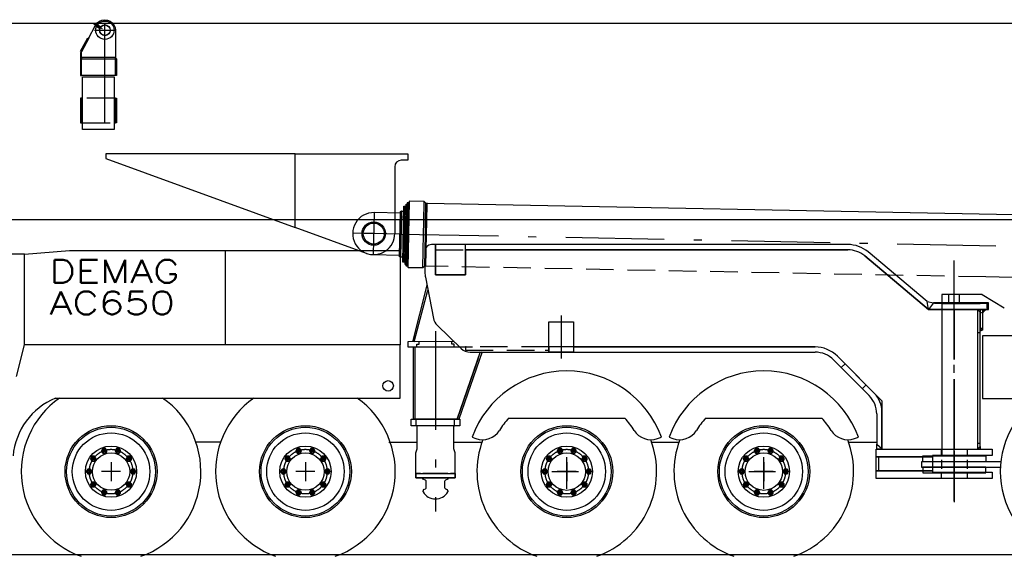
# Model space of a CAD drawing. Extents: x 3969 to 25339, y 5910 to 16664.
# Tile 3 of 5: x 9671 to 17168, y 5910 to 9997. Entities that reach past the tile are written whole.
import ezdxf
from ezdxf.enums import TextEntityAlignment as Align

# ---------------------------------------------------------------- set-up
doc = ezdxf.new("R2010")
doc.units = 0
doc.header["$LTSCALE"] = 25
doc.header["$MEASUREMENT"] = 0
doc.linetypes.add('CENTER', pattern=[50.5, 30, -9, 2.5, -9])
doc.linetypes.add('HIDDEN', pattern=[12.6, 8.4, -4.2])
for name, color, linetype in [('1', 7, 'CONTINUOUS'), ('11', 251, 'CONTINUOUS'), ('129', 7, 'CONTINUOUS'), ('500', 7, 'CONTINUOUS')]:
    doc.layers.add(name, color=color, linetype=linetype)
doc.styles.get("Standard").update_dxf_attribs({"font": 'txt', "bigfont": 'bigfont'})

# ---------------------------------------------------------------- blocks, each defined once
blk = doc.blocks.new('*G0000')
at = {"layer": '129', "color": 7, "linetype": 'CONTINUOUS'}
for p, q in [((12367.589645, 8440.003963), (12364.789386, 8296.031193)), ((12438.175901, 8366.617449), (12294.203131, 8369.417708))]:
    blk.add_line(p, q, dxfattribs=at)
blk = doc.blocks.new('*G3333')
at = {"layer": '129', "color": 7, "linetype": 'CONTINUOUS'}
for p, q in [((13836.215151, 6626.985962), (13836.215151, 6482.985962)), ((13908.215151, 6554.985962), (13764.215151, 6554.985962))]:
    blk.add_line(p, q, dxfattribs=at)
blk = doc.blocks.new('*G4444')
at = {"layer": '129', "color": 7, "linetype": 'CONTINUOUS'}
for p, q in [((15336.215151, 6626.985962), (15336.215151, 6482.985962)), ((15408.215151, 6554.985962), (15264.215151, 6554.985962))]:
    blk.add_line(p, q, dxfattribs=at)
blk = doc.blocks.new('*G5555')
at = {"layer": '129', "color": 7, "linetype": 'CONTINUOUS'}
for p, q in [((10366.185243, 6627.00061), (10366.185243, 6483.00061)), ((10438.185243, 6555.00061), (10294.185243, 6555.00061))]:
    blk.add_line(p, q, dxfattribs=at)
blk = doc.blocks.new('*G6666')
at = {"layer": '129', "color": 7, "linetype": 'CONTINUOUS'}
for p, q in [((11846.185549, 6627.00061), (11846.185549, 6483.00061)), ((11918.185549, 6555.00061), (11774.185549, 6555.00061))]:
    blk.add_line(p, q, dxfattribs=at)

msp = doc.modelspace()

# ---------------------------------------------------------------- linework, layer by layer
at = {"layer": '1', "color": 7, "linetype": 'CONTINUOUS'}
for p, q in [((12587.007387, 8150.794067), (12595.287416, 8576.496887)), ((12601.317079, 8577.988281), (12592.97571, 8149.069214)), ((12595.287416, 8576.496887), (12601.317079, 8577.988281)), ((12601.317079, 8577.988281), (12614.11432, 8577.738342)), ((12605.772951, 8148.82019), (12614.027345, 8573.239441)), ((12620.77112, 8601.114502), (12611.515138, 8125.204163)), ((12622.809084, 8603.075562), (12613.475282, 8123.165283)), ((12614.027345, 8577.738342), (12614.415529, 8593.235474)), ((12614.027345, 8573.239441), (12614.027345, 8577.738342)), ((12614.415529, 8593.235474), (12620.61548, 8593.235474)), ((12622.809084, 8603.075562), (12620.77112, 8601.114502)), ((12633.807314, 8602.861328), (12622.809084, 8603.075562)), ((12633.807314, 8602.861328), (12624.473512, 8122.95105)), ((12635.982607, 8611.819763), (12626.298158, 8113.914795)), ((12629.239748, 8110.856934), (12639.040468, 8614.761353)), ((12635.768373, 8600.823364), (12633.807314, 8602.861328)), ((12639.040468, 8614.761353), (12635.982607, 8611.819763)), ((12751.016786, 8612.583313), (12639.040468, 8614.761353)), ((12747.98456, 8456.613159), (12751.016786, 8612.583313)), ((12761.312807, 8601.881714), (12758.482912, 8456.409912)), ((12769.836366, 8601.715088), (12767.007387, 8456.243286)), ((12769.92975, 8600.213623), (12767.130983, 8456.24054)), ((12569.411867, 8531.768799), (12562.890566, 8196.49353)), ((12569.262636, 8524.100342), (12569.477785, 8535.149841)), ((12576.550234, 8538.805542), (12569.750612, 8189.185791)), ((12570.830019, 8537.003784), (12574.883974, 8538.390808)), ((12578.316286, 8538.962097), (12579.553163, 8538.962097)), ((12579.553163, 8538.962097), (12594.551332, 8538.61145)), ((12594.551332, 8538.61145), (12587.745302, 8188.679504)), ((12746.195619, 8364.630127), (12747.98456, 8456.613159)), ((12758.482912, 8456.409912), (12756.694887, 8364.42688)), ((12767.007387, 8456.243286), (12765.218446, 8364.261169)), ((12741.217897, 8108.67981), (12746.195619, 8364.630127)), ((12756.694887, 8364.42688), (12751.921327, 8118.973083)), ((12765.218446, 8364.261169), (12760.474184, 8120.307007)), ((12765.264223, 8360.259399), (12760.59778, 8120.305176)), ((12562.798097, 8193.111572), (12563.040712, 8204.161987)), ((12568.102663, 8189.663696), (12564.104555, 8191.207275)), ((12572.748049, 8188.969727), (12571.510256, 8188.969727)), ((12587.745302, 8188.679504), (12572.748049, 8188.970642)), ((12572.748049, 8188.970642), (12572.748049, 8188.969727)), ((12592.97571, 8149.069214), (12587.007387, 8150.794067)), ((12605.772951, 8148.82019), (12592.97571, 8149.069214)), ((12605.471742, 8133.203125), (12605.772951, 8148.82019)), ((12611.670778, 8133.203125), (12605.471742, 8133.203125)), ((12611.515138, 8125.204163), (12613.475282, 8123.165283)), ((12613.475282, 8123.165283), (12624.473512, 8122.95105)), ((12624.473512, 8122.95105), (12626.512392, 8124.913025)), ((12626.298158, 8113.914795), (12629.239748, 8110.856934)), ((12629.239748, 8110.856934), (12741.217897, 8108.67981))]:
    msp.add_line(p, q, dxfattribs=at)
at = {"layer": '1', "color": 7, "linetype": 'CENTER'}
for p, q in [((12369.300478, 8527.989502), (12363.078554, 8208.050232)), ((12566.151674, 8364.131165), (17393.236635, 8270.254822))]:
    msp.add_line(p, q, dxfattribs=at)
at = {"layer": '1', "color": 7, "linetype": 'CONTINUOUS'}
msp.add_lwpolyline([(12564.104555, 8191.207275), (12563.891935, 8191.303842), (12563.685591, 8191.428481), (12563.490883, 8191.580571), (12563.313131, 8191.758129), (12563.157182, 8191.957831), (12563.027001, 8192.175193), (12562.925344, 8192.404903), (12562.853566, 8192.641244), (12562.811602, 8192.878541), (12562.798097, 8193.111572)], dxfattribs=at)
for radius in [88.999689, 80.00017]:
    msp.add_circle((12366.1886, 8368.020325), radius, dxfattribs=at)
for centre, radius, start, end in [((12571.479128, 8535.108643), 2.003223, 108.905144, 178.818893), ((12578.317201, 8528.363953), 10.598145, 90, 108.896423), ((12571.863649, 8199.416809), 10.453144, -111.085831, -91.935638)]:
    msp.add_arc(centre, radius, start, end, dxfattribs=at)
at = {"layer": '11', "color": 251, "linetype": 'CENTER'}
for p, q in [((10319.34778, 9213.291016), (10319.34778, 9992.938538)), ((10225.827577, 9970.993347), (10299.149416, 9928.660278)), ((10239.1485, 9916.998291), (10399.149721, 9916.998291)), ((12366.189516, 8368.017578), (12206.219423, 8371.12854)), ((12566.153505, 8364.128418), (12366.189516, 8368.017578)), ((16786.185243, 6454.56543), (16786.185243, 8162.52655)), ((16786.185243, 6331.174316), (16786.185243, 7938.507996)), ((17046.185854, 7840.087891), (16636.185243, 7840.087891)), ((17046.185854, 7790.08728), (17046.185854, 7840.087891)), ((13795.815675, 7416.714172), (13795.815675, 7743.589478)), ((17036.185549, 7790.08728), (17046.185854, 7790.08728)), ((12836.183717, 7623.560181), (12836.186464, 6251.676331)), ((16786.185243, 6712.799988), (16786.185243, 6321.650085))]:
    msp.add_line(p, q, dxfattribs=at)
at = {"layer": '11', "color": 251, "linetype": 'CONTINUOUS'}
for p, q in [((19803.171938, 9966.99707), (6403.173158, 9966.956787)), ((10141.149538, 9753.198547), (10248.593996, 9954.715271)), ((10399.149721, 9916.998291), (10399.169862, 9572.013855)), ((10134.20984, 9757.17926), (10188.866823, 9859.644165)), ((10195.80652, 9855.662537), (10141.149538, 9753.198547)), ((10188.866823, 9859.644165), (10195.80652, 9855.662537)), ((10135.491579, 9747.541504), (10133.148744, 9745.197754)), ((10141.149538, 9753.198547), (10134.20984, 9757.17926)), ((10141.149538, 9753.198547), (10135.491579, 9747.541504)), ((10141.149538, 9572.013855), (10141.149538, 9753.198547)), ((10141.149538, 9572.013855), (10141.149538, 9753.198547)), ((10133.148744, 9745.197754), (10133.148744, 9572.013855)), ((10407.160585, 9700.003662), (10399.160707, 9708.001709)), ((10399.160707, 9708.001709), (10399.160707, 9700.003662)), ((10399.160707, 9572.627258), (10399.160707, 9700.003662)), ((10399.160707, 9700.003662), (10407.160585, 9700.003662)), ((10399.160707, 9700.003662), (10407.160585, 9700.003662)), ((10407.160585, 9700.003662), (10407.160585, 9572.627258)), ((10133.148744, 9572.013855), (10141.149538, 9572.013855)), ((10399.169862, 9572.013855), (10141.149538, 9572.013855)), ((10149.1485, 9160.547485), (10149.1485, 9562.015381)), ((10149.1485, 9562.015381), (10391.1709, 9562.015381)), ((10391.1709, 9562.015381), (10391.1709, 9160.547485)), ((10407.160585, 9572.627258), (10399.160707, 9572.627258)), ((10132.738588, 9398.643188), (10132.65436, 9211.432495)), ((10140.653322, 9398.643188), (10132.738588, 9398.643188)), ((10140.653322, 9211.432495), (10140.653322, 9398.643188)), ((10149.1485, 9398.644104), (10140.738466, 9398.644104)), ((10140.738466, 9398.644104), (10140.738466, 9211.432495)), ((10399.056337, 9398.644104), (10391.1709, 9398.644104)), ((10399.056337, 9211.432495), (10399.056337, 9398.644104)), ((10399.056337, 9211.432495), (10399.056337, 9398.644104)), ((10399.056337, 9398.644104), (10407.140444, 9398.644104)), ((10407.140444, 9398.644104), (10407.056215, 9211.432495)), ((10132.65436, 9211.432495), (10140.653322, 9211.432495)), ((10140.738466, 9211.432495), (10149.1485, 9211.432495)), ((10391.1709, 9160.547485), (10149.1485, 9160.547485)), ((10391.1709, 9211.432495), (10399.056337, 9211.432495)), ((10407.056215, 9211.432495), (10399.056337, 9211.432495)), ((11769.222658, 8976.569519), (10326.351564, 8976.569519)), ((10326.351564, 8976.569519), (10326.351564, 8940.172729)), ((10326.351564, 8940.172729), (11769.222658, 8415.009766)), ((11769.222658, 8415.009766), (11769.222658, 8976.569519)), ((11769.222658, 8415.009766), (11769.222658, 8976.569519)), ((11769.222658, 8976.569519), (12626.185549, 8976.569519)), ((12626.185549, 8926.569824), (12576.185854, 8926.569824)), ((12626.185549, 8976.569519), (12626.185549, 8926.569824)), ((12526.186159, 8876.569214), (12526.186159, 8620)), ((12526.186159, 8620), (12526.185243, 8539.000549)), ((12769.92975, 8600.213623), (17239.935243, 8513.282471)), ((6403.173158, 8476.000366), (19630.205019, 8476.000366)), ((12569.262636, 8524.102173), (12369.300478, 8527.989502)), ((12526.185243, 8539.000549), (12526.185243, 8368.000183)), ((12563.040712, 8204.161987), (12569.262636, 8524.102173)), ((12312.345522, 8217.329102), (11769.222658, 8415.009766)), ((12836.185549, 8284.613037), (12806.185549, 8284.613037)), ((12836.185549, 8052.612), (12836.185549, 8284.613037)), ((14106.185854, 8284.613037), (12836.185549, 8284.613037)), ((12836.185549, 8284.613037), (12836.185549, 8244.612732)), ((13066.185243, 8284.612122), (12836.185549, 8284.612122)), ((12836.185549, 8284.612122), (12836.185549, 8052.612)), ((13066.185243, 8052.612), (13066.185243, 8284.612122)), ((15976.190736, 8284.613037), (14106.185854, 8284.613037)), ((9706.116579, 8210.000305), (8701.117037, 8210.000305)), ((9706.116579, 8210.000305), (10049.572084, 8239.99939)), ((9706.116579, 7520.792236), (9706.116579, 8210.000305)), ((9706.116579, 7520.792236), (9706.116579, 8210.000305)), ((10049.572084, 8239.99939), (11081.142519, 8239.99939)), ((11081.142519, 8239.99939), (11101.141298, 8239.99939)), ((11101.141298, 8239.99939), (12567.482851, 8239.99939)), ((11237.485292, 7520.792236), (11237.485292, 8239.99939)), ((11237.485292, 8239.99939), (12567.482851, 8239.99939)), ((12363.078554, 8208.050232), (12563.040712, 8204.161987)), ((12567.482851, 8239.99939), (12567.482851, 7520.792236)), ((12756.185854, 8234.612427), (12756.185854, 8073.544617)), ((15556.185243, 8244.612732), (13066.185243, 8244.612732)), ((13066.185243, 8244.612732), (13066.185243, 8052.612)), ((13066.185243, 8244.612732), (15976.190736, 8244.612732)), ((15976.190736, 8244.612732), (15556.185243, 8244.612732)), ((16590.667055, 7790.08728), (16104.748171, 8197.821045)), ((16104.748171, 8197.821045), (16590.667055, 7790.08728)), ((16579.861086, 7851.37085), (16130.45984, 8228.463745)), ((12759.884584, 8035.257263), (12820.920961, 7722.322693)), ((13066.185243, 8052.612), (12836.185549, 8052.612)), ((12836.185549, 8052.612), (13066.185243, 8052.612)), ((17230.600527, 8033.372192), (17027.584169, 8037.319946)), ((12771.558473, 7975.401917), (12661.979006, 7544.615173)), ((12674.362428, 7544.622498), (12778.832338, 7938.111572)), ((16998.257997, 7905.00061), (16691.185549, 7905.00061)), ((16691.185549, 7905.00061), (16691.185549, 6675.00061)), ((16998.257997, 7905.00061), (17167.606752, 7802.901917)), ((16579.861086, 7851.37085), (16628.692568, 7840.087891)), ((16590.667055, 7790.08728), (16579.861086, 7851.37085)), ((16590.667055, 7790.08728), (16579.861086, 7851.37085)), ((16628.692568, 7840.087891), (16590.667055, 7790.08728)), ((16628.692568, 7840.087891), (16590.667055, 7790.08728)), ((16636.185243, 7840.087891), (16628.692568, 7840.087891)), ((16636.185243, 7835.000305), (16636.185243, 7840.087891)), ((17036.185549, 7835.000305), (16636.185243, 7835.000305)), ((16691.185549, 7835.000305), (16983.912599, 7835.000305)), ((17036.185549, 7790.08728), (17036.185549, 7835.000305)), ((16590.667055, 7790.08728), (17036.185549, 7790.08728)), ((16786.185243, 7790.08728), (16590.667055, 7790.08728)), ((16817.565859, 7790.08728), (16786.185243, 7790.08728)), ((16786.185243, 7790.08728), (16786.185243, 7408.522949)), ((16786.185243, 7408.522949), (16786.185243, 7790.08728)), ((16963.977907, 7790.08728), (16817.565859, 7790.08728)), ((17026.252992, 7790.08728), (16963.977907, 7790.08728)), ((16963.977907, 7790.08728), (16983.674562, 7770.390625)), ((16983.674562, 7770.390625), (16963.977907, 7790.08728)), ((16963.977907, 7790.08728), (16963.977907, 6727.112427)), ((16983.674562, 7790.08728), (16983.674562, 7635.048218)), ((17003.675173, 7790.08728), (16983.674562, 7790.08728)), ((16983.674562, 7770.390625), (17003.675173, 7763.29071)), ((16983.674562, 6746.809998), (16983.674562, 7770.390625)), ((17003.675173, 7635.048218), (17003.675173, 7790.08728)), ((17003.675173, 7763.29071), (17014.50403, 7778.662415)), ((17014.50403, 7778.662415), (17026.252992, 7790.08728)), ((12849.380129, 7669.750366), (13031.36957, 7492.897034)), ((13700.815981, 7464.612732), (13700.815981, 7696.612854)), ((13700.815981, 7696.612854), (13886.185549, 7696.612854)), ((13700.815981, 7696.612854), (13886.185549, 7696.612854)), ((13700.815981, 7464.612732), (13700.815981, 7696.612854)), ((13886.185549, 7696.612854), (13886.185549, 7509.612732)), ((13886.185549, 7696.612854), (13886.185549, 7464.612732)), ((16983.674562, 7624.190979), (16983.674562, 7655.047913)), ((16983.674562, 7655.047913), (17003.675173, 7635.048218)), ((17003.675173, 7635.048218), (16983.674562, 7624.190979)), ((16983.674562, 7635.048218), (17003.675173, 7635.048218)), ((17000.801332, 7590.00061), (17000.801332, 7112.147522)), ((20229.229067, 7590.00061), (17000.801332, 7590.00061)), ((9647.408388, 7280.135803), (9706.116579, 7520.792236)), ((12567.482851, 7520.792236), (9706.116579, 7520.792236)), ((12567.482851, 7520.792236), (11237.485292, 7520.792236)), ((12567.482851, 7114.99939), (12567.482851, 7520.792236)), ((12977.961366, 7544.797363), (12626.184633, 7544.594116)), ((12626.184633, 7544.594116), (12626.184633, 7504.594727)), ((12626.184633, 7504.594727), (13019.332216, 7504.594727)), ((12668.187196, 6954.59259), (12668.148744, 7504.592896)), ((12668.148744, 7504.592896), (12680.219972, 7504.592896)), ((12668.187196, 6954.59259), (12668.212831, 7504.587402)), ((12668.212831, 7504.587402), (13118.978212, 7504.608459)), ((12680.219972, 7504.592896), (12680.193422, 6954.59259)), ((12694.187257, 7514.594116), (12694.187257, 7524.594421)), ((12694.187257, 7524.594421), (12711.184023, 7524.594421)), ((12694.187257, 7504.594727), (12694.187257, 7514.594116)), ((12711.184023, 7524.594421), (12711.184023, 7544.629822)), ((12961.184328, 7524.594421), (12961.184328, 7544.682007)), ((12978.184755, 7524.594421), (12961.184328, 7524.594421)), ((12978.184755, 7514.594116), (12978.184755, 7524.594421)), ((12978.184755, 7504.594727), (12978.184755, 7514.594116)), ((13700.815981, 7504.612122), (13700.815981, 7464.612732)), ((13886.185549, 7509.612732), (13886.185549, 7504.612122)), ((13886.185549, 7504.612122), (15726.497133, 7504.612122)), ((15726.497133, 7504.612122), (13886.185549, 7504.612122)), ((13001.755007, 6954.59259), (13179.83423, 7469.560242)), ((13192.057436, 7468.187866), (13014.452455, 6954.59259)), ((13101.061342, 7464.612732), (13700.815981, 7464.612732)), ((13886.185549, 7464.612732), (13700.815981, 7464.612732)), ((13700.815981, 7464.612732), (15726.497133, 7464.612732)), ((15896.534364, 7433.985596), (16235.901125, 7093.288574)), ((16177.599428, 7151.819153), (15896.534364, 7433.985596)), ((13161.864259, 7417.59491), (13001.755007, 6954.59259)), ((15868.195131, 7405.757141), (16137.44623, 7135.449524)), ((16786.185243, 7259.522705), (16786.185243, 6727.112427)), ((16786.185243, 6727.112427), (16786.185243, 7259.522705)), ((9943.464296, 7114.99939), (9973.464296, 7114.99939)), ((9943.464296, 7114.99939), (12567.482851, 7114.99939)), ((16235.901125, 7093.288574), (16235.901125, 6727.112427)), ((17000.801332, 7112.147522), (20229.229067, 7112.147522)), ((16195.748842, 6994.30542), (16195.748842, 6763.234558)), ((16235.901125, 6731.112366), (16235.901125, 7010.675049)), ((12651.183107, 6904.592896), (12651.183107, 6954.59259)), ((12651.183107, 6954.59259), (13021.18799, 6954.59259)), ((13021.18799, 6904.592896), (12651.183107, 6904.592896)), ((12680.193422, 6954.59259), (12668.187196, 6954.59259)), ((13001.755007, 6954.59259), (12668.187196, 6954.59259)), ((12690.183656, 6954.59259), (12696.184023, 6954.612732)), ((12690.183656, 6904.612122), (12690.183656, 6954.59259)), ((12696.184023, 6904.612122), (12690.183656, 6904.612122)), ((12690.185487, 6904.592896), (12690.185487, 6954.59259)), ((12696.184023, 6729.064331), (12696.184023, 6904.612122)), ((12982.183778, 6954.59259), (12976.188905, 6954.612732)), ((12976.188905, 6902.61261), (12976.188905, 6904.612122)), ((12976.188905, 6904.612122), (12982.183778, 6904.612122)), ((12976.188905, 6729.064331), (12976.188905, 6902.61261)), ((12982.183778, 6904.612122), (12982.183778, 6954.59259)), ((12982.18561, 6904.592896), (12982.18561, 6954.59259)), ((13014.452455, 6954.59259), (13001.755007, 6954.59259)), ((13021.18799, 6954.59259), (13021.18799, 6904.592896)), ((13393.678529, 6961.743774), (14278.737123, 6961.743774)), ((14893.678529, 6961.743774), (15778.737123, 6961.743774)), ((11205.270632, 6780.00061), (11012.132814, 6780.00061)), ((12482.132814, 6780.00061), (12696.116274, 6780.00061)), ((12976.113832, 6780.00061), (13190.271242, 6780.00061)), ((13115.490053, 6817.310181), (13144.655092, 6806.697388)), ((14482.132509, 6780.00061), (14690.271242, 6780.00061)), ((14527.760561, 6806.693726), (14556.918276, 6817.306519)), ((14615.490053, 6817.310181), (14644.655092, 6806.697388)), ((15982.132509, 6780.00061), (16195.748842, 6780.00061)), ((16027.760561, 6806.693726), (16056.918276, 6817.306519)), ((16195.748842, 6727.112427), (16195.748842, 6763.234558)), ((16195.748842, 6763.234558), (16235.901125, 6731.112366)), ((16195.748842, 6763.234558), (16235.901125, 6731.112366)), ((16195.748842, 6763.234558), (16235.901125, 6731.112366)), ((10304.031923, 6732.305298), (10293.638857, 6714.302368)), ((10293.638857, 6714.302368), (10304.031923, 6696.303101)), ((10324.818056, 6732.305298), (10304.031923, 6732.305298)), ((10304.031923, 6696.303101), (10324.818056, 6696.303101)), ((10335.203798, 6714.302368), (10324.818056, 6732.305298)), ((10324.818056, 6696.303101), (10335.203798, 6714.302368)), ((10407.559755, 6732.305298), (10397.159364, 6714.302368)), ((10397.159364, 6714.302368), (10407.552431, 6696.303101)), ((10407.552431, 6696.303101), (10428.338564, 6696.303101)), ((10428.331239, 6732.305298), (10407.559755, 6732.305298)), ((10438.73163, 6714.302368), (10428.331239, 6732.305298)), ((10428.338564, 6696.303101), (10438.73163, 6714.302368)), ((11784.032228, 6732.305298), (11773.639162, 6714.302368)), ((11773.639162, 6714.302368), (11784.032228, 6696.303101)), ((11804.818361, 6732.305298), (11784.032228, 6732.305298)), ((11784.032228, 6696.303101), (11804.818361, 6696.303101)), ((11815.204103, 6714.302368), (11804.818361, 6732.305298)), ((11804.818361, 6696.303101), (11815.204103, 6714.302368)), ((11887.56006, 6732.305298), (11877.15967, 6714.302368)), ((11877.15967, 6714.302368), (11887.552736, 6696.303101)), ((11887.552736, 6696.303101), (11908.338869, 6696.303101)), ((11908.331545, 6732.305298), (11887.56006, 6732.305298)), ((11918.731935, 6714.302368), (11908.331545, 6732.305298)), ((11908.338869, 6696.303101), (11918.731935, 6714.302368)), ((12687.18622, 6699.096375), (12696.184023, 6729.064331)), ((12687.18622, 6541.612854), (12687.18622, 6699.096375)), ((12985.186708, 6699.096375), (12976.188905, 6729.064331)), ((12985.186708, 6541.612854), (12985.186708, 6699.096375)), ((13774.06183, 6732.290649), (13763.668764, 6714.28772)), ((13763.668764, 6714.28772), (13774.06183, 6696.288452)), ((13794.847963, 6732.290649), (13774.06183, 6732.290649)), ((13774.06183, 6696.288452), (13794.847963, 6696.288452)), ((13805.233705, 6714.28772), (13794.847963, 6732.290649)), ((13794.847963, 6696.288452), (13805.233705, 6714.28772)), ((13877.589662, 6732.290649), (13867.189272, 6714.28772)), ((13867.189272, 6714.28772), (13877.582338, 6696.288452)), ((13877.582338, 6696.288452), (13898.368471, 6696.288452)), ((13898.361147, 6732.290649), (13877.589662, 6732.290649)), ((13908.761537, 6714.28772), (13898.361147, 6732.290649)), ((13898.368471, 6696.288452), (13908.761537, 6714.28772)), ((15274.06183, 6732.290649), (15263.668764, 6714.28772)), ((15263.668764, 6714.28772), (15274.06183, 6696.288452)), ((15294.847963, 6732.290649), (15274.06183, 6732.290649)), ((15274.06183, 6696.288452), (15294.847963, 6696.288452)), ((15305.233705, 6714.28772), (15294.847963, 6732.290649)), ((15294.847963, 6696.288452), (15305.233705, 6714.28772)), ((15377.589662, 6732.290649), (15367.189272, 6714.28772)), ((15367.189272, 6714.28772), (15377.582338, 6696.288452)), ((15377.582338, 6696.288452), (15398.368471, 6696.288452)), ((15398.361147, 6732.290649), (15377.589662, 6732.290649)), ((15408.761537, 6714.28772), (15398.361147, 6732.290649)), ((15398.368471, 6696.288452), (15408.761537, 6714.28772)), ((16191.185854, 6727.112427), (17076.173036, 6727.112427)), ((16191.185854, 6667.112427), (16191.185854, 6727.112427)), ((16235.901125, 6727.112427), (16195.748842, 6727.112427)), ((16235.901125, 6731.112366), (16235.901125, 6727.112427)), ((16235.901125, 6731.112366), (16235.901125, 6727.112427)), ((16235.901125, 6727.112427), (16786.185243, 6727.112427)), ((16546.185243, 6630.00061), (16546.185243, 6675.00061)), ((16546.185243, 6675.00061), (17026.185243, 6675.00061)), ((17076.173036, 6677.112732), (16621.185243, 6677.112732)), ((16621.185243, 6677.112732), (16621.185243, 6667.112427)), ((16786.185243, 6727.112427), (16963.977907, 6727.112427)), ((16963.977907, 6727.112427), (16983.674562, 6746.809998)), ((16963.977907, 6727.112427), (16983.674562, 6746.809998)), ((16983.674562, 6727.112427), (16963.977907, 6727.112427)), ((16983.674562, 6746.809998), (16983.674562, 6727.112427)), ((17026.185243, 6675.00061), (17026.185243, 6630.00061)), ((17076.173036, 6727.112427), (17076.173036, 6677.112732)), ((10220.286806, 6671.455688), (10209.890077, 6653.452759)), ((10209.890077, 6653.452759), (10220.279482, 6635.453491)), ((10220.279482, 6635.453491), (10241.072939, 6635.453491)), ((10241.065614, 6671.455688), (10220.286806, 6671.455688)), ((10251.458681, 6653.452759), (10241.065614, 6671.455688)), ((10241.072939, 6635.453491), (10251.458681, 6653.452759)), ((10491.304872, 6671.455688), (10480.911806, 6653.456421)), ((10480.911806, 6653.456421), (10491.297548, 6635.453491)), ((10491.297548, 6635.453491), (10512.087343, 6635.453491)), ((10512.080019, 6671.455688), (10491.304872, 6671.455688)), ((10522.473085, 6653.456421), (10512.080019, 6671.455688)), ((10512.087343, 6635.453491), (10522.473085, 6653.456421)), ((11700.287111, 6671.455688), (11689.890382, 6653.452759)), ((11689.890382, 6653.452759), (11700.279787, 6635.453491)), ((11700.279787, 6635.453491), (11721.073244, 6635.453491)), ((11721.06592, 6671.455688), (11700.287111, 6671.455688)), ((11731.458986, 6653.452759), (11721.06592, 6671.455688)), ((11721.073244, 6635.453491), (11731.458986, 6653.452759)), ((11971.305177, 6671.455688), (11960.912111, 6653.456421)), ((11960.912111, 6653.456421), (11971.297853, 6635.453491)), ((11971.297853, 6635.453491), (11992.087648, 6635.453491)), ((11992.080324, 6671.455688), (11971.305177, 6671.455688)), ((12002.47339, 6653.456421), (11992.080324, 6671.455688)), ((11992.087648, 6635.453491), (12002.47339, 6653.456421)), ((13690.316713, 6671.44104), (13679.919985, 6653.43811)), ((13679.919985, 6653.43811), (13690.309389, 6635.438843)), ((13690.309389, 6635.438843), (13711.102846, 6635.438843)), ((13711.095522, 6671.44104), (13690.316713, 6671.44104)), ((13721.488588, 6653.43811), (13711.095522, 6671.44104)), ((13711.102846, 6635.438843), (13721.488588, 6653.43811)), ((13836.215151, 6423.221436), (13836.215151, 6665.143127)), ((13961.334779, 6671.44104), (13950.941713, 6653.441772)), ((13950.941713, 6653.441772), (13961.327455, 6635.438843)), ((13961.327455, 6635.438843), (13982.11725, 6635.438843)), ((13982.109926, 6671.44104), (13961.334779, 6671.44104)), ((13992.502992, 6653.441772), (13982.109926, 6671.44104)), ((13982.11725, 6635.438843), (13992.502992, 6653.441772)), ((15190.316713, 6671.44104), (15179.919985, 6653.43811)), ((15179.919985, 6653.43811), (15190.309389, 6635.438843)), ((15190.309389, 6635.438843), (15211.102846, 6635.438843)), ((15211.095522, 6671.44104), (15190.316713, 6671.44104)), ((15221.488588, 6653.43811), (15211.095522, 6671.44104)), ((15211.102846, 6635.438843), (15221.488588, 6653.43811)), ((15336.215151, 6423.221436), (15336.215151, 6665.143127)), ((15461.334779, 6671.44104), (15450.941713, 6653.441772)), ((15450.941713, 6653.441772), (15461.327455, 6635.438843)), ((15461.327455, 6635.438843), (15482.11725, 6635.438843)), ((15482.109926, 6671.44104), (15461.334779, 6671.44104)), ((15492.502992, 6653.441772), (15482.109926, 6671.44104)), ((15482.11725, 6635.438843), (15492.502992, 6653.441772)), ((16191.185854, 6572.112732), (16191.185854, 6667.112427)), ((16191.185854, 6667.112427), (16621.185243, 6667.112427)), ((16621.185243, 6667.112427), (16191.185854, 6667.112427)), ((17141.324709, 6630.00061), (16536.185854, 6630.00061)), ((16536.185854, 6630.00061), (16536.185854, 6590.000305)), ((17026.185243, 6630.00061), (16546.185243, 6630.00061)), ((16621.185243, 6667.112427), (16621.185243, 6562.112427)), ((10188.294618, 6573.00354), (10177.901552, 6555.00061)), ((10177.901552, 6555.00061), (10188.290956, 6537.001343)), ((10188.290956, 6537.001343), (10209.080751, 6537.001343)), ((10209.073427, 6573.00354), (10188.294618, 6573.00354)), ((10219.466493, 6555.00061), (10209.073427, 6573.00354)), ((10209.080751, 6537.001343), (10219.466493, 6555.00061)), ((10523.293398, 6573.00354), (10512.893007, 6555.00061)), ((10512.893007, 6555.00061), (10523.286073, 6537.001343)), ((10523.286073, 6537.001343), (10544.07953, 6537.001343)), ((10544.072206, 6573.00354), (10523.293398, 6573.00354)), ((10554.465273, 6555.00061), (10544.072206, 6573.00354)), ((10544.07953, 6537.001343), (10554.465273, 6555.00061)), ((11668.294924, 6573.00354), (11657.901857, 6555.00061)), ((11657.901857, 6555.00061), (11668.291261, 6537.001343)), ((11668.291261, 6537.001343), (11689.081056, 6537.001343)), ((11689.073732, 6573.00354), (11668.294924, 6573.00354)), ((11699.466799, 6555.00061), (11689.073732, 6573.00354)), ((11689.081056, 6537.001343), (11699.466799, 6555.00061)), ((12003.293703, 6573.00354), (11992.893312, 6555.00061)), ((11992.893312, 6555.00061), (12003.286379, 6537.001343)), ((12003.286379, 6537.001343), (12024.079836, 6537.001343)), ((12024.072511, 6573.00354), (12003.293703, 6573.00354)), ((12034.465578, 6555.00061), (12024.072511, 6573.00354)), ((12024.079836, 6537.001343), (12034.465578, 6555.00061)), ((12721.186159, 6541.612854), (12687.18622, 6541.612854)), ((12687.18622, 6506.612244), (12687.18622, 6541.612854)), ((12687.18622, 6541.612854), (12985.186708, 6541.612854)), ((12721.186159, 6541.612854), (12687.18622, 6541.612854)), ((12687.18622, 6541.612854), (12687.18622, 6506.612244)), ((12931.186159, 6541.612854), (12741.186769, 6541.612854)), ((12985.186708, 6541.612854), (12951.186769, 6541.612854)), ((12951.186769, 6541.612854), (12985.186708, 6541.612854)), ((12985.186708, 6541.612854), (12985.186708, 6506.612244)), ((12985.186708, 6506.612244), (12985.186708, 6541.612854)), ((13658.324526, 6572.988892), (13647.931459, 6554.985962)), ((13647.931459, 6554.985962), (13658.320863, 6536.986694)), ((13658.320863, 6536.986694), (13679.110658, 6536.986694)), ((13679.103334, 6572.988892), (13658.324526, 6572.988892)), ((13689.496401, 6554.985962), (13679.103334, 6572.988892)), ((13679.110658, 6536.986694), (13689.496401, 6554.985962)), ((13722.773073, 6554.985962), (13925.464418, 6554.985962)), ((13993.323305, 6572.988892), (13982.922914, 6554.985962)), ((13982.922914, 6554.985962), (13993.315981, 6536.986694)), ((13993.315981, 6536.986694), (14014.109438, 6536.986694)), ((14014.102113, 6572.988892), (13993.323305, 6572.988892)), ((14024.49518, 6554.985962), (14014.102113, 6572.988892)), ((14014.109438, 6536.986694), (14024.49518, 6554.985962)), ((15158.324526, 6572.988892), (15147.931459, 6554.985962)), ((15147.931459, 6554.985962), (15158.320863, 6536.986694)), ((15158.320863, 6536.986694), (15179.110658, 6536.986694)), ((15179.103334, 6572.988892), (15158.324526, 6572.988892)), ((15189.496401, 6554.985962), (15179.103334, 6572.988892)), ((15179.110658, 6536.986694), (15189.496401, 6554.985962)), ((15222.773073, 6554.985962), (15425.464418, 6554.985962)), ((15493.323305, 6572.988892), (15482.922914, 6554.985962)), ((15482.922914, 6554.985962), (15493.315981, 6536.986694)), ((15493.315981, 6536.986694), (15514.109438, 6536.986694)), ((15514.102113, 6572.988892), (15493.323305, 6572.988892)), ((15524.49518, 6554.985962), (15514.102113, 6572.988892)), ((15514.109438, 6536.986694), (15524.49518, 6554.985962)), ((16191.185854, 6562.112427), (16191.185854, 6572.112732)), ((16621.185243, 6562.112427), (16191.185854, 6562.112427)), ((16191.185854, 6552.112122), (16191.185854, 6562.112427)), ((16191.185854, 6562.112427), (16621.185243, 6562.112427)), ((16191.185854, 6502.112427), (16191.185854, 6552.112122)), ((16536.185854, 6590.000305), (17138.095644, 6590.000305)), ((17026.185243, 6590.000305), (16546.185243, 6590.000305)), ((16546.185243, 6590.000305), (16546.185243, 6545.000305)), ((16546.185243, 6545.000305), (17026.185243, 6545.000305)), ((16621.185243, 6562.112427), (16621.185243, 6552.112122)), ((16621.185243, 6552.112122), (17076.173036, 6552.112122)), ((17026.185243, 6545.000305), (17026.185243, 6590.000305)), ((17076.173036, 6552.112122), (17076.173036, 6502.112427)), ((10220.286806, 6474.551392), (10209.890077, 6456.548462)), ((10209.890077, 6456.548462), (10220.279482, 6438.545532)), ((10241.065614, 6474.551392), (10220.286806, 6474.551392)), ((10251.458681, 6456.548462), (10241.065614, 6474.551392)), ((10241.072939, 6438.545532), (10251.458681, 6456.548462)), ((10491.304872, 6474.551392), (10480.911806, 6456.548462)), ((10480.911806, 6456.548462), (10491.297548, 6438.545532)), ((10512.080019, 6474.551392), (10491.304872, 6474.551392)), ((10522.473085, 6456.548462), (10512.080019, 6474.551392)), ((10512.087343, 6438.545532), (10522.473085, 6456.548462)), ((11700.287111, 6474.551392), (11689.890382, 6456.548462)), ((11689.890382, 6456.548462), (11700.279787, 6438.545532)), ((11721.06592, 6474.551392), (11700.287111, 6474.551392)), ((11731.458986, 6456.548462), (11721.06592, 6474.551392)), ((11721.073244, 6438.545532), (11731.458986, 6456.548462)), ((11971.305177, 6474.551392), (11960.912111, 6456.548462)), ((11960.912111, 6456.548462), (11971.297853, 6438.545532)), ((11992.080324, 6474.551392), (11971.305177, 6474.551392)), ((12002.47339, 6456.548462), (11992.080324, 6474.551392)), ((11992.087648, 6438.545532), (12002.47339, 6456.548462)), ((12985.186708, 6506.612244), (12687.18622, 6506.612244)), ((12687.18622, 6506.612244), (12985.186708, 6506.612244)), ((12741.186769, 6496.612854), (12741.186769, 6506.612244)), ((12759.900148, 6489.126587), (12741.186769, 6496.612854)), ((12766.186159, 6433.279419), (12766.186159, 6479.842224)), ((12906.185854, 6479.935608), (12906.185854, 6433.279419)), ((12931.186159, 6496.612854), (12912.353761, 6489.171448)), ((12931.186159, 6506.612244), (12931.186159, 6496.612854)), ((13690.316713, 6474.536743), (13679.919985, 6456.533813)), ((13679.919985, 6456.533813), (13690.309389, 6438.530884)), ((13711.095522, 6474.536743), (13690.316713, 6474.536743)), ((13721.488588, 6456.533813), (13711.095522, 6474.536743)), ((13711.102846, 6438.530884), (13721.488588, 6456.533813)), ((13961.334779, 6474.536743), (13950.941713, 6456.533813)), ((13950.941713, 6456.533813), (13961.327455, 6438.530884)), ((13982.109926, 6474.536743), (13961.334779, 6474.536743)), ((13992.502992, 6456.533813), (13982.109926, 6474.536743)), ((13982.11725, 6438.530884), (13992.502992, 6456.533813)), ((15190.316713, 6474.536743), (15179.919985, 6456.533813)), ((15179.919985, 6456.533813), (15190.309389, 6438.530884)), ((15211.095522, 6474.536743), (15190.316713, 6474.536743)), ((15221.488588, 6456.533813), (15211.095522, 6474.536743)), ((15211.102846, 6438.530884), (15221.488588, 6456.533813)), ((15461.334779, 6474.536743), (15450.941713, 6456.533813)), ((15450.941713, 6456.533813), (15461.327455, 6438.530884)), ((15482.109926, 6474.536743), (15461.334779, 6474.536743)), ((15492.502992, 6456.533813), (15482.109926, 6474.536743)), ((15482.11725, 6438.530884), (15492.502992, 6456.533813)), ((17076.173036, 6502.112427), (16191.185854, 6502.112427)), ((10220.279482, 6438.545532), (10241.072939, 6438.545532)), ((10304.031923, 6413.701782), (10293.638857, 6395.698853)), ((10293.638857, 6395.698853), (10304.031923, 6377.699585)), ((10324.818056, 6413.701782), (10304.031923, 6413.701782)), ((10304.031923, 6377.699585), (10324.818056, 6377.699585)), ((10335.203798, 6395.698853), (10324.818056, 6413.701782)), ((10324.818056, 6377.699585), (10335.203798, 6395.698853)), ((10407.559755, 6413.701782), (10397.159364, 6395.698853)), ((10397.159364, 6395.698853), (10407.552431, 6377.699585)), ((10407.552431, 6377.699585), (10428.338564, 6377.699585)), ((10428.331239, 6413.701782), (10407.559755, 6413.701782)), ((10438.73163, 6395.698853), (10428.331239, 6413.701782)), ((10428.338564, 6377.699585), (10438.73163, 6395.698853)), ((10491.297548, 6438.545532), (10512.087343, 6438.545532)), ((11700.279787, 6438.545532), (11721.073244, 6438.545532)), ((11784.032228, 6413.701782), (11773.639162, 6395.698853)), ((11773.639162, 6395.698853), (11784.032228, 6377.699585)), ((11804.818361, 6413.701782), (11784.032228, 6413.701782)), ((11784.032228, 6377.699585), (11804.818361, 6377.699585)), ((11815.204103, 6395.698853), (11804.818361, 6413.701782)), ((11804.818361, 6377.699585), (11815.204103, 6395.698853)), ((11887.56006, 6413.701782), (11877.15967, 6395.698853)), ((11877.15967, 6395.698853), (11887.552736, 6377.699585)), ((11887.552736, 6377.699585), (11908.338869, 6377.699585)), ((11908.331545, 6413.701782), (11887.56006, 6413.701782)), ((11918.731935, 6395.698853), (11908.331545, 6413.701782)), ((11908.338869, 6377.699585), (11918.731935, 6395.698853)), ((11971.297853, 6438.545532), (11992.087648, 6438.545532)), ((12742.186525, 6400.431213), (12742.186525, 6409.946289)), ((12748.339784, 6419.176636), (12760.0329, 6424.048157)), ((12912.340028, 6424.048157), (12924.032228, 6419.176636)), ((12930.186403, 6409.946289), (12930.186403, 6400.431213)), ((13690.309389, 6438.530884), (13711.102846, 6438.530884)), ((13774.06183, 6413.687134), (13763.668764, 6395.684204)), ((13763.668764, 6395.684204), (13774.06183, 6377.684937)), ((13794.847963, 6413.687134), (13774.06183, 6413.687134)), ((13774.06183, 6377.684937), (13794.847963, 6377.684937)), ((13805.233705, 6395.684204), (13794.847963, 6413.687134)), ((13794.847963, 6377.684937), (13805.233705, 6395.684204)), ((13877.589662, 6413.687134), (13867.189272, 6395.684204)), ((13867.189272, 6395.684204), (13877.582338, 6377.684937)), ((13877.582338, 6377.684937), (13898.368471, 6377.684937)), ((13898.361147, 6413.687134), (13877.589662, 6413.687134)), ((13908.761537, 6395.684204), (13898.361147, 6413.687134)), ((13898.368471, 6377.684937), (13908.761537, 6395.684204)), ((13961.327455, 6438.530884), (13982.11725, 6438.530884)), ((15190.309389, 6438.530884), (15211.102846, 6438.530884)), ((15274.06183, 6413.687134), (15263.668764, 6395.684204)), ((15263.668764, 6395.684204), (15274.06183, 6377.684937)), ((15294.847963, 6413.687134), (15274.06183, 6413.687134)), ((15274.06183, 6377.684937), (15294.847963, 6377.684937)), ((15305.233705, 6395.684204), (15294.847963, 6413.687134)), ((15294.847963, 6377.684937), (15305.233705, 6395.684204)), ((15377.589662, 6413.687134), (15367.189272, 6395.684204)), ((15367.189272, 6395.684204), (15377.582338, 6377.684937)), ((15377.582338, 6377.684937), (15398.368471, 6377.684937)), ((15398.361147, 6413.687134), (15377.589662, 6413.687134)), ((15408.761537, 6395.684204), (15398.361147, 6413.687134)), ((15398.368471, 6377.684937), (15408.761537, 6395.684204)), ((15461.327455, 6438.530884), (15482.11725, 6438.530884)), ((24923.379457, 5920), (7768.435457, 5920))]:
    msp.add_line(p, q, dxfattribs=at)
at = {"layer": '11', "color": 251, "linetype": 'HIDDEN'}
for p, q in [((10246.069887, 9950.06897), (10247.40381, 9952.390747)), ((10281.406496, 9929.667358), (10246.069887, 9950.06897)), ((10247.40381, 9952.390747), (10281.916445, 9931.103821)), ((10288.416689, 9942.362061), (10253.178041, 9962.707825)), ((10254.260195, 9963.813782), (10289.405458, 9943.522949)), ((10281.916445, 9931.103821), (10288.416689, 9942.362061)), ((10273.853395, 9707.996216), (10141.149538, 9707.996216)), ((10141.149538, 9707.996216), (10141.149538, 9699.995422)), ((10141.149538, 9699.995422), (10274.732301, 9699.995422)), ((10399.160707, 9707.996216), (10273.853395, 9707.996216)), ((10274.732301, 9699.995422), (10399.160707, 9700.003662)), ((10399.160707, 9700.003662), (10399.160707, 9707.996216)), ((10391.1709, 9398.644104), (10149.1485, 9398.644104)), ((10149.1485, 9211.432495), (10391.1709, 9211.432495)), ((12836.185549, 8244.612732), (13066.185243, 8244.612732)), ((17027.584169, 8037.319946), (12760.474184, 8120.307007)), ((16746.185854, 7835.000305), (16746.185854, 7905.00061)), ((16826.185549, 7835.000305), (16826.185549, 7905.00061)), ((16963.977907, 7615.048523), (16983.674562, 7615.048523)), ((13700.815981, 7504.612122), (13065.81537, 7504.612122)), ((13065.81537, 7504.612122), (13065.81537, 7479.612732)), ((13700.815981, 7479.612732), (13700.815981, 7504.612122)), ((13886.185549, 7504.612122), (13700.815981, 7504.612122)), ((13065.81537, 7479.612732), (13670.815981, 7479.612732)), ((13670.815981, 7479.612732), (13700.815981, 7479.612732)), ((15926.408022, 7347.315369), (15954.748171, 7375.544739)), ((16086.490724, 7186.60553), (16114.829958, 7214.8349)), ((16963.977907, 6772.112427), (16983.674562, 6772.112427)), ((16686.185854, 6727.112427), (16686.185854, 6677.112732)), ((16886.185549, 6677.112732), (16886.185549, 6727.112427)), ((16211.185549, 6562.112427), (16211.185549, 6667.112427)), ((16688.685243, 6645.00061), (16688.685243, 6575.000305)), ((16883.685243, 6645.00061), (16883.685243, 6575.000305)), ((16686.185854, 6552.112122), (16686.185854, 6502.112427)), ((16886.185549, 6502.112427), (16886.185549, 6552.112122))]:
    msp.add_line(p, q, dxfattribs=at)
at = {"layer": '11', "color": 251, "linetype": 'CONTINUOUS'}
msp.add_lwpolyline([(10248.593996, 9954.715271), (10260.979811, 9971.914628), (10277.432666, 9985.260325), (10296.799019, 9993.823394), (10317.722822, 9997.009955), (10338.740468, 9994.602397), (10358.383173, 9986.774227), (10375.279616, 9974.077581), (10388.251676, 9957.40428), (10396.396578, 9937.923193), (10399.149721, 9916.998291)], dxfattribs=at)
for centre, radius in [((10319.34778, 9916.998291), 69.99939), ((10319.34778, 9916.998291), 40.99823), ((10319.34778, 9916.998291), 39.99939), ((12475.768984, 7207.756958), 40.001221), ((10366.185243, 6555.00061), 349.998779), ((11846.185549, 6555.00061), 349.998779), ((13836.215151, 6554.985962), 349.998779), ((15336.215151, 6554.985962), 349.998779), ((10366.185243, 6555.00061), 337.998047), ((10366.185243, 6555.00061), 295.001221), ((11846.185549, 6555.00061), 337.998047), ((11846.185549, 6555.00061), 295.001221), ((13836.215151, 6554.985962), 337.998047), ((13836.215151, 6554.985962), 295.001221), ((15336.215151, 6554.985962), 337.998047), ((15336.215151, 6554.985962), 295.001221), ((10366.185243, 6555.00061), 195.003662), ((11846.185549, 6555.00061), 195.003662), ((13836.215151, 6554.985962), 195.003662), ((15336.215151, 6554.985962), 195.003662), ((10366.185243, 6555.00061), 142.496338), ((10314.424989, 6714.302368), 18.00293), ((10314.424989, 6714.302368), 9.602051), ((10417.945497, 6714.302368), 18.00293), ((10417.945497, 6714.302368), 9.602051), ((11846.185549, 6555.00061), 142.496338), ((11794.425295, 6714.302368), 18.00293), ((11794.425295, 6714.302368), 9.602051), ((11897.945802, 6714.302368), 18.00293), ((11897.945802, 6714.302368), 9.602051), ((13836.215151, 6554.985962), 142.496338), ((13784.454897, 6714.28772), 18.00293), ((13784.454897, 6714.28772), 9.602051), ((13887.975404, 6714.28772), 18.00293), ((13887.975404, 6714.28772), 9.602051), ((15336.215151, 6554.985962), 142.496338), ((15284.454897, 6714.28772), 18.00293), ((15284.454897, 6714.28772), 9.602051), ((15387.975404, 6714.28772), 18.00293), ((15387.975404, 6714.28772), 9.602051), ((10230.67621, 6653.452759), 18.00293), ((10230.67621, 6653.452759), 9.605713), ((10501.694277, 6653.456421), 17.999268), ((10501.694277, 6653.456421), 9.602051), ((11710.676515, 6653.452759), 18.00293), ((11710.676515, 6653.452759), 9.605713), ((11981.694582, 6653.456421), 17.999268), ((11981.694582, 6653.456421), 9.602051), ((13700.706117, 6653.43811), 18.00293), ((13700.706117, 6653.43811), 9.605713), ((13971.724184, 6653.441772), 17.999268), ((13971.724184, 6653.441772), 9.602051), ((15200.706117, 6653.43811), 18.00293), ((15200.706117, 6653.43811), 9.605713), ((15471.724184, 6653.441772), 17.999268), ((15471.724184, 6653.441772), 9.602051), ((10198.687685, 6555.00061), 18.00293), ((10198.687685, 6555.00061), 9.602051), ((10533.686464, 6555.00061), 18.00293), ((10533.686464, 6555.00061), 9.602051), ((11678.68799, 6555.00061), 18.00293), ((11678.68799, 6555.00061), 9.602051), ((12013.686769, 6555.00061), 18.00293), ((12013.686769, 6555.00061), 9.602051), ((13668.717592, 6554.985962), 18.00293), ((13668.717592, 6554.985962), 9.602051), ((14003.716371, 6554.985962), 18.00293), ((14003.716371, 6554.985962), 9.602051), ((15168.717592, 6554.985962), 18.00293), ((15168.717592, 6554.985962), 9.602051), ((15503.716371, 6554.985962), 18.00293), ((15503.716371, 6554.985962), 9.602051), ((10230.67621, 6456.548462), 18.00293), ((10230.67621, 6456.548462), 9.598389), ((10501.694277, 6456.548462), 18.00293), ((10501.694277, 6456.548462), 9.598389), ((11710.676515, 6456.548462), 18.00293), ((11710.676515, 6456.548462), 9.598389), ((11981.694582, 6456.548462), 18.00293), ((11981.694582, 6456.548462), 9.598389), ((13700.706117, 6456.533813), 18.00293), ((13700.706117, 6456.533813), 9.598389), ((13971.724184, 6456.533813), 18.00293), ((13971.724184, 6456.533813), 9.598389), ((15200.706117, 6456.533813), 18.00293), ((15200.706117, 6456.533813), 9.598389), ((15471.724184, 6456.533813), 18.00293), ((15471.724184, 6456.533813), 9.598389), ((10314.424989, 6395.698853), 18.00293), ((10314.424989, 6395.698853), 9.602051), ((10417.945497, 6395.698853), 18.00293), ((10417.945497, 6395.698853), 9.602051), ((11794.425295, 6395.698853), 18.00293), ((11794.425295, 6395.698853), 9.602051), ((11897.945802, 6395.698853), 18.00293), ((11897.945802, 6395.698853), 9.602051), ((13784.454897, 6395.684204), 18.00293), ((13784.454897, 6395.684204), 9.602051), ((13887.975404, 6395.684204), 18.00293), ((13887.975404, 6395.684204), 9.602051), ((15284.454897, 6395.684204), 18.00293), ((15284.454897, 6395.684204), 9.602051), ((15387.975404, 6395.684204), 18.00293), ((15387.975404, 6395.684204), 9.602051)]:
    msp.add_circle(centre, radius, dxfattribs=at)
at = {"layer": '11', "color": 251, "linetype": 'HIDDEN'}
msp.add_circle((10319.326723, 9916.998291), 40.000305, dxfattribs=at)
at = {"layer": '11', "color": 251, "linetype": 'CONTINUOUS'}
for centre, radius, start, end in [((12576.185854, 8876.569214), 50.00061, 90, 180), ((12366.1886, 8368.020325), 159.999442, 88.887741, -91.111603), ((12366.185854, 8368.000183), 160.001738, -109.661896, 0.00177), ((12806.185549, 8234.612427), 50.00061, 90, 180), ((15976.190736, 8044.614868), 239.998679, 50.000988, 90.001282), ((15976.190736, 8044.615784), 199.997165, 50.000626, 90.001274), ((15976.190736, 8044.615784), 199.997165, 50.000626, 90.001274), ((12956.094911, 8073.534546), 199.909058, 180, -168.958328), ((12919.073732, 7741.467285), 100.002409, -168.962799, -134.179962), ((15726.496217, 7264.609375), 240.002657, 44.889404, 90.000931), ((15726.49988, 7264.616699), 239.994894, 44.888786, 90.0018), ((13101.061342, 7564.613953), 100.001298, -134.178345, -89.99884), ((15726.497133, 7264.613037), 199.999952, 44.888939, 90.001144), ((13836.207826, 6554.993286), 766.9627, 20.000235, 160.000702), ((15336.207826, 6554.993286), 766.9627, 20.000235, 160.000702), ((15995.750063, 6994.30542), 199.998779, 0, 44.888168), ((16035.904176, 7010.67688), 199.996948, 0, 44.888504), ((10147.208498, 6626.300049), 529.47025, 112.630081, 174.708618), ((10366.207216, 6554.993286), 683.998419, 125.041298, -109.44458), ((10366.185243, 6555.004272), 684.00283, -70.560669, 54.95343), ((11846.212099, 6554.993286), 684.001047, 125.041626, -109.444946), ((11846.190126, 6555.003357), 684.000443, -70.560974, 54.953827), ((17821.207216, 6554.993286), 683.998419, 125.041298, -109.44458), ((13836.185854, 6555.00061), 601.043038, 137.41037, 148.478363), ((13836.222475, 6554.996948), 601.050771, 31.52165, 42.589138), ((15336.185854, 6555.00061), 601.043038, 137.41037, 148.478363), ((15336.222475, 6554.996948), 601.050771, 31.52165, 42.589138), ((13195.95392, 6947.651978), 149.999221, -109.996628, -31.519043), ((14476.454408, 6947.648315), 149.996514, -148.479584, -69.998169), ((14695.95392, 6947.651978), 149.999221, -109.996628, -31.519043), ((15976.454408, 6947.648315), 149.996514, -148.479584, -69.998169), ((13836.210573, 6554.969482), 683.982699, 159.21756, -109.441864), ((13836.230715, 6554.988708), 683.996786, -70.561859, 20.777466), ((15336.207826, 6554.968567), 683.980456, 159.217392, -109.441681), ((15336.230715, 6554.988708), 683.996786, -70.561859, 20.777466), ((10314.424989, 6714.302368), 12.0029, -9.979858, -99.98291), ((10417.945497, 6714.302368), 12.0029, -9.979858, -99.98291), ((11794.425295, 6714.302368), 12.0029, -9.979858, -99.98291), ((11897.945802, 6714.302368), 12.0029, -9.979858, -99.98291), ((13784.454897, 6714.28772), 12.0029, -9.979858, -99.98291), ((13887.975404, 6714.28772), 12.0029, -9.979858, -99.98291), ((15284.454897, 6714.28772), 12.0029, -9.979858, -99.98291), ((15387.975404, 6714.28772), 12.0029, -9.979858, -99.98291), ((10230.67621, 6653.452759), 11.999293, -9.98291, -100.003174), ((10501.694277, 6653.456421), 11.995686, -9.985931, -100.017334), ((11710.676515, 6653.452759), 11.999293, -9.98291, -100.003174), ((11981.694582, 6653.456421), 11.995686, -9.985931, -100.017334), ((13700.706117, 6653.43811), 11.999293, -9.98291, -100.003174), ((13971.724184, 6653.441772), 11.995686, -9.985931, -100.017334), ((15200.706117, 6653.43811), 11.999293, -9.98291, -100.003174), ((15471.724184, 6653.441772), 11.995686, -9.985931, -100.017334), ((10198.687685, 6555.00061), 11.999293, -9.98291, -100.000122), ((10533.686464, 6555.00061), 11.995686, -9.985931, -100.017334), ((11678.68799, 6555.00061), 11.999293, -9.98291, -100.000122), ((12013.686769, 6555.00061), 11.995686, -9.985931, -100.017334), ((13668.717592, 6554.985962), 11.999293, -9.98291, -100.000122), ((14003.716371, 6554.985962), 11.995686, -9.985931, -100.017334), ((15168.717592, 6554.985962), 11.999293, -9.98291, -100.000122), ((15503.716371, 6554.985962), 11.995686, -9.985931, -100.017334), ((10230.67621, 6456.548462), 11.999928, -10.000153, -100.000122), ((10501.694277, 6456.548462), 11.996322, -10.003174, -100.017334), ((11710.676515, 6456.548462), 11.999928, -10.000153, -100.000122), ((11981.694582, 6456.548462), 11.996322, -10.003174, -100.017334), ((12756.189516, 6479.844055), 9.996643, 0, 68.221756), ((12916.181581, 6479.936523), 9.996801, 112.511986, -179.996475), ((13700.706117, 6456.533813), 11.999928, -10.000153, -100.000122), ((13971.724184, 6456.533813), 11.996322, -10.003174, -100.017334), ((15200.706117, 6456.533813), 11.999928, -10.000153, -100.000122), ((15471.724184, 6456.533813), 11.996322, -10.003174, -100.017334), ((10314.424989, 6395.698853), 12.0029, -9.979858, -99.98291), ((10417.945497, 6395.698853), 12.0029, -9.979858, -99.98291), ((11794.425295, 6395.698853), 12.0029, -9.979858, -99.98291), ((11897.945802, 6395.698853), 12.0029, -9.979858, -99.98291), ((12752.184999, 6409.947205), 9.998404, 112.616135, -179.99646), ((12836.186464, 6455.612793), 108.999978, -149.584656, -30.413788), ((12756.184023, 6433.279419), 10.001503, -67.36853, -0.001709), ((12916.187074, 6433.279419), 10.001221, 180, -112.623505), ((12920.187013, 6409.946289), 9.99939, 0, 67.384178), ((13784.454897, 6395.684204), 12.0029, -9.979858, -99.98291), ((13887.975404, 6395.684204), 12.0029, -9.979858, -99.98291), ((15284.454897, 6395.684204), 12.0029, -9.979858, -99.98291), ((15387.975404, 6395.684204), 12.0029, -9.979858, -99.98291)]:
    msp.add_arc(centre, radius, start, end, dxfattribs=at)
at = {"layer": '11', "color": 251, "linetype": 'CENTER'}
for centre, radius, start, end in [((10366.185243, 6555.00061), 167.499773, 107.998161, 143.998428), ((10366.185243, 6555.00061), 167.499773, 72.001839, 108.001823), ((10366.185243, 6555.00061), 167.499984, 36.001675, 72.000923), ((11846.185549, 6555.00061), 167.499773, 107.998161, 143.998428), ((11846.185549, 6555.00061), 167.499773, 72.001839, 108.001823), ((11846.185549, 6555.00061), 167.499984, 36.001675, 72.000923), ((13836.215151, 6554.985962), 167.499773, 107.998161, 143.998428), ((13836.215151, 6554.985962), 167.499773, 72.001839, 108.001823), ((13836.215151, 6554.985962), 167.499984, 36.001675, 72.000923), ((15336.215151, 6554.985962), 167.499773, 107.998161, 143.998428), ((15336.215151, 6554.985962), 167.499773, 72.001839, 108.001823), ((15336.215151, 6554.985962), 167.499984, 36.001675, 72.000923), ((10366.185243, 6555.00061), 167.497832, 143.999344, 179.999084), ((10366.185243, 6555.00061), 167.501221, 0, 36.000755), ((11846.185549, 6555.00061), 167.497832, 143.999344, 179.999084), ((11846.185549, 6555.00061), 167.501221, 0, 36.000755), ((13836.215151, 6554.985962), 167.497832, 143.999344, 179.999084), ((13836.215151, 6554.985962), 167.501221, 0, 36.000755), ((15336.215151, 6554.985962), 167.497832, 143.999344, 179.999084), ((15336.215151, 6554.985962), 167.501221, 0, 36.000755), ((10366.185243, 6555.00061), 167.497559, 180, -144.000259), ((10366.185243, 6555.00061), 167.497832, -36.000671, -0.000916), ((11846.185549, 6555.00061), 167.497559, 180, -144.000259), ((11846.185549, 6555.00061), 167.497832, -36.000671, -0.000916), ((13836.215151, 6554.985962), 167.497559, 180, -144.000259), ((13836.215151, 6554.985962), 167.497832, -36.000671, -0.000916), ((15336.215151, 6554.985962), 167.497559, 180, -144.000259), ((15336.215151, 6554.985962), 167.497832, -36.000671, -0.000916), ((10366.185243, 6555.00061), 167.497832, -143.999344, -107.999085), ((10366.185243, 6555.00061), 167.499773, -72.001831, -36.001556), ((11846.185549, 6555.00061), 167.497832, -143.999344, -107.999085), ((11846.185549, 6555.00061), 167.499773, -72.001831, -36.001556), ((13836.215151, 6554.985962), 167.497832, -143.999344, -107.999084), ((13836.215151, 6554.985962), 167.499773, -72.001831, -36.001556), ((15336.215151, 6554.985962), 167.497832, -143.999344, -107.999084), ((15336.215151, 6554.985962), 167.499773, -72.001831, -36.001556), ((10366.185243, 6555.00061), 167.499773, -107.998184, -71.9982), ((11846.185549, 6555.00061), 167.499773, -107.998184, -71.9982), ((13836.215151, 6554.985962), 167.499773, -107.998184, -71.9982), ((15336.215151, 6554.985962), 167.499773, -107.998184, -71.9982)]:
    msp.add_arc(centre, radius, start, end, dxfattribs=at)
at = {"layer": '500', "color": 7, "linetype": 'CONTINUOUS'}
for p, q in [((12751.016786, 8612.583313), (12762.783144, 8600.352783)), ((12762.783144, 8600.352783), (12769.92975, 8600.213623)), ((12741.217897, 8108.67981), (12753.449342, 8120.44342)), ((12753.449342, 8120.44342), (12760.59778, 8120.305176))]:
    msp.add_line(p, q, dxfattribs=at)

# ---------------------------------------------------------------- block references
at = {"layer": '129', "color": 7, "linetype": 'CONTINUOUS'}
for name in ['*G0000', '*G5555', '*G6666', '*G3333', '*G4444']:
    msp.add_blockref(name, (0, 0), dxfattribs=at)

# ---------------------------------------------------------------- texts
at = {"layer": '129', "color": 7, "linetype": 'CONTINUOUS', "width": 1.285347}
for s, p in [('DEMAG', (9895.936525, 7940.896936)), ('AC650', (9897.70807, 7699.789148))]:
    msp.add_text(s, height=175.05, dxfattribs=at).set_placement(p, align=Align.BOTTOM_LEFT)

doc.saveas('drawing.dxf')
